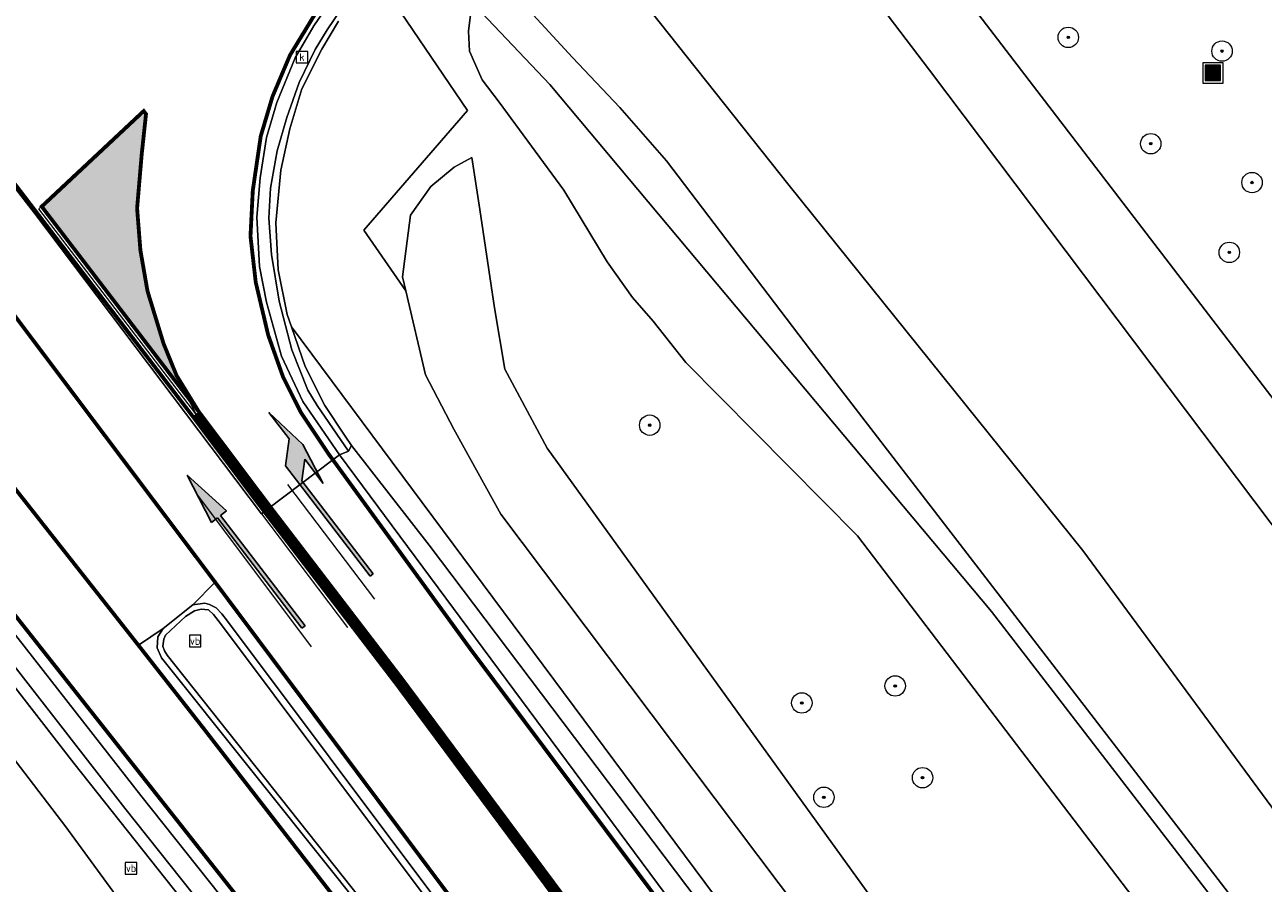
# Model space of a CAD drawing. Header units: metres. Extents: x 168032 to 180145, y 382923 to 399665.
# Tile 242 of 256: x 168854 to 168902, y 398704 to 398737. Entities that reach past the tile are written whole.
import ezdxf
from ezdxf.enums import TextEntityAlignment as Align

# ---------------------------------------------------------------- set-up
doc = ezdxf.new("R2010")
doc.units = ezdxf.units.M
for name, pattern in [('VW-1-1_STREEP', [2, 1, -1]), ('VW-1-3_STREEP', [4, 1, -3]), ('VW-3-3_STREEP', [6, 3, -3])]:
    doc.linetypes.add(name, pattern=pattern)
doc.layers.get('0').update_dxf_attribs({"color": 8, "lineweight": 18})
for name, color, linetype, lineweight in [('B-WE-GR-BOOM-S', 8, 'Continuous', 18), ('B-WE-GR-GROENVOORZIENING-GV', 8, 'Continuous', 18), ('B-WE-IE-MEUBILAIR_WEGMEUBILAIR-G', 8, 'Continuous', 18), ('B-WE-IE-MEUBILAIR_WEGMEUBILAIR-S', 8, 'Continuous', 25), ('B-WE-OG-WATER_RIVIER-GV', 8, 'Continuous', 18), ('B-WE-OG-WATER_SLOOT-GV', 8, 'Continuous', 18), ('B-WE-OG-WEG-GV', 8, 'Continuous', 18), ('B-WE-RI-GWA_KOLK-S', 8, 'Continuous', 18), ('B-WE-VH-VERHARDING_ASFALT-GV', 8, 'Continuous', 18), ('B-WE-VH-VERHARDING_BEDRIJFSVLOERPLAAT-GV', 8, 'Continuous', 18), ('B-WE-VH-VERHARDING_BETONSTRAATSTEEN-GV', 8, 'Continuous', 18), ('B-WE-VH-VERHARDING_GRASBETONSTEEN-GV', 8, 'Continuous', 18), ('B-WE-VW-MARKERING_LANGS_STREEP_11_015-G', 8, 'VW-1-1_STREEP', 13), ('B-WE-VW-MARKERING_LANGS_STREEP_13_045-G', 8, 'VW-1-3_STREEP', 50), ('B-WE-VW-MARKERING_LANGS_STREEP_33-G', 8, 'VW-3-3_STREEP', 13), ('B-WE-VW-MARKERING_LANGS_STREEP_DOORGETROKKEN_3X015-G', 8, 'Continuous', 13), ('B-WE-VW-MARKERING_PICTOGRAM-G', 8, 'Continuous', 18), ('B-WE-VW-MARKERING_PIJL-S', 8, 'Continuous', 25), ('B-WE-VW-MARKERING_VLAK-S', 8, 'Continuous', 25)]:
    doc.layers.add(name, color=color, linetype=linetype, lineweight=lineweight)
doc.styles.add('NLCS-ISO', font='NLCS-ISO.ttf')

# ---------------------------------------------------------------- blocks, each defined once
blk = doc.blocks.new('SIE-WEG_AFVALBAK-SO')
at = {"linetype": 'ByBlock', "lineweight": 18}
h = blk.add_hatch(color=0, dxfattribs=at)
h.dxf.hatch_style = 1
h.paths.add_polyline_path([(-1.5, -1.5), (1.5, -1.5), (1.5, 1.5), (-1.5, 1.5)])
at = {"color": 0, "linetype": 'ByBlock', "lineweight": 18}
for points in [[(-2, -2), (2, -2), (2, 2), (-2, 2)], [(-1.5, -1.5), (1.5, -1.5), (1.5, 1.5), (-1.5, 1.5)]]:
    blk.add_lwpolyline(points, close=True, dxfattribs=at)
blk = doc.blocks.new('SIE-WEG_VERKEERSBORD-SO')
at = {"color": 0, "linetype": 'ByBlock', "lineweight": 18}
blk.add_lwpolyline([(-1.125, -1.125), (1.125, -1.125), (1.125, 1.125), (-1.125, 1.125)], close=True, dxfattribs=at)
at = {"color": 0, "linetype": 'ByBlock', "lineweight": 18, "style": 'NLCS-ISO'}
blk.add_text('vb', height=1.5, dxfattribs=at).set_placement((0, 0), align=Align.MIDDLE_CENTER)
blk = doc.blocks.new('SRI-KOLK-SO')
at = {"color": 0, "linetype": 'ByBlock', "lineweight": 18}
blk.add_lwpolyline([(-1.125, -1.125), (1.125, -1.125), (1.125, 1.125), (-1.125, 1.125)], close=True, dxfattribs=at)
at = {"color": 0, "linetype": 'ByBlock', "lineweight": 18, "style": 'NLCS-ISO'}
blk.add_text('k', height=1.5, dxfattribs=at).set_placement((0, 0), align=Align.MIDDLE_CENTER)
blk = doc.blocks.new('SGR-BOOM_01-SO')
at = {"linetype": 'ByBlock', "lineweight": 18}
h = blk.add_hatch(color=0, dxfattribs=at)
h.dxf.hatch_style = 1
edge = h.paths.add_edge_path()
edge.add_arc((0, 0), 0.25, 0, 360)
at = {"color": 0, "linetype": 'ByBlock', "lineweight": 18}
for radius in [2, 0.25]:
    blk.add_circle((0, 0), radius, dxfattribs=at)
blk = doc.blocks.new('N-SVW-MARKERING_PIJL_RD_7.5')
blk.add_hatch(color=256).paths.add_polyline_path([(5.45, 0.375), (5.45, 0.075), (0, 0.075), (0, -0.075), (5.45, -0.075), (5.45, -0.375), (7.5, 0)])
for p, q in [((0, 0.075), (5.45, 0.075)), ((0, -0.075), (0, 0.075)), ((5.45, 0.375), (5.45, 0.075)), ((7.5, 0), (5.45, 0.375)), ((7.5, 0), (5.45, -0.375)), ((0, -0.075), (5.45, -0.075)), ((5.45, -0.075), (5.45, -0.375))]:
    blk.add_line(p, q)
blk = doc.blocks.new('N-SVW-MARKERING_PIJL_RA_7.5')
blk.add_hatch(color=256).paths.add_polyline_path([(5.196, -0.675), (4, -0.675), (5.7, -0.975), (7.5, -0.675), (6.2, -0.675), (5.45, 0.075), (0, 0.075), (0, -0.075), (4.596, -0.075)])
for p, q in [((0, 0.075), (5.45, 0.075)), ((0, 0.075), (0, -0.075)), ((6.2, -0.675), (5.45, 0.075)), ((0, -0.075), (4.596, -0.075)), ((5.196, -0.675), (4.596, -0.075)), ((4, -0.675), (5.196, -0.675)), ((5.7, -0.975), (4, -0.675)), ((5.7, -0.975), (7.5, -0.675)), ((6.2, -0.675), (7.5, -0.675))]:
    blk.add_line(p, q)

msp = doc.modelspace()

# ---------------------------------------------------------------- hatches: boundary and pattern name
at = {"layer": 'B-WE-VW-MARKERING_VLAK-S'}
h = msp.add_hatch(color=256, dxfattribs=at)
h.dxf.hatch_style = 1
h.paths.add_polyline_path([(168860.417, 398722.289), (168854.261, 398730.331), (168858.259, 398734.076), (168858.349, 398733.957), (168858.179, 398732.361), (168858, 398730.263), (168858.129, 398728.621), (168858.408, 398727.016), (168859.038, 398724.957), (168859.546, 398723.708)])

# ---------------------------------------------------------------- linework, layer by layer
at = {"layer": 'B-WE-GR-GROENVOORZIENING-GV', "flags": 128}
for points in [[(168925.768, 398620.063), (168908.015, 398642.487), (168889.568, 398665.662), (168872.098, 398687.589), (168855.515, 398708.508), (168844.108, 398723.197), (168842.946, 398721.892), (168847.501, 398716.087), (168855.205, 398706.005), (168862.969, 398695.391), (168870.082, 398685.564), (168878.726, 398673.759), (168886.464, 398664.256), (168894.03, 398653.559), (168921.729, 398621.667)], [(168862.969, 398695.391), (168855.205, 398706.005), (168847.501, 398716.087)]]:
    msp.add_lwpolyline(points, dxfattribs=at)
at = {"layer": 'B-WE-IE-MEUBILAIR_WEGMEUBILAIR-G', "flags": 128}
msp.add_lwpolyline([(169002.603, 398519.745), (168991.936, 398533.933), (168981.486, 398548.094), (168964.774, 398570.249), (168947.191, 398593.426), (168936.609, 398606.68), (168925.768, 398620.063), (168908.015, 398642.487), (168889.568, 398665.662), (168872.098, 398687.589), (168855.515, 398708.508), (168842.359, 398725.449), (168828.626, 398742.955), (168816.276, 398758.983), (168806.064, 398772.289), (168798.708, 398782.059), (168796.818, 398784.625), (168794.129, 398788.252), (168791.83, 398791.354), (168786.545, 398798.393), (168782.018, 398804.472)], dxfattribs=at)
at = {"layer": 'B-WE-OG-WATER_RIVIER-GV', "flags": 128}
for points in [[(169055.191, 398519.085), (169034.654, 398545.731), (169012.944, 398574.189), (168997.821, 398593.827), (168981.07, 398615.226), (168967.072, 398633.655), (168951.441, 398653.083), (168933.634, 398676.799), (168917.182, 398698.569), (168902.451, 398717.9), (168889.065, 398735.681), (168878.88, 398749.081), (168878.747, 398749.26), (168876.689, 398752.02), (168876.509, 398752.261), (168874.94, 398754.354), (168854.963, 398782.048), (168841.213, 398801.317), (168828.479, 398818.721), (168828.326, 398818.926), (168827.379, 398820.188), (168827.22, 398820.4), (168810.779, 398840.502), (168780.543, 398877.415)], [(168876.656, 398739.878), (168883.565, 398731.15), (168895.07, 398716.846), (168909.345, 398697.458), (168923.274, 398679.879), (168947.074, 398649.618), (168961.553, 398630.322), (168980.363, 398605.764), (168993.88, 398588.574), (168999.215, 398581.73), (169020.832, 398553.234), (169034.977, 398535.332), (169056.737, 398507.054)]]:
    msp.add_lwpolyline(points, dxfattribs=at)
at = {"layer": 'B-WE-OG-WATER_SLOOT-GV', "flags": 128}
for points in [[(169204.351, 398330.85), (168999.998, 398595.581), (168882.72, 398748.65), (168882.669, 398748.381), (168878.88, 398749.081), (168889.065, 398735.681), (168902.451, 398717.9), (168917.182, 398698.569), (168933.634, 398676.799), (168951.441, 398653.083), (168967.072, 398633.655), (168981.07, 398615.226), (168997.821, 398593.827), (169012.944, 398574.189), (169034.654, 398545.731), (169055.191, 398519.085)], [(169056.737, 398507.054), (169034.977, 398535.332), (169020.832, 398553.234), (168999.215, 398581.73), (168993.88, 398588.574), (168980.363, 398605.764), (168961.553, 398630.322), (168947.074, 398649.618), (168923.274, 398679.879), (168909.345, 398697.458), (168895.07, 398716.846), (168883.565, 398731.15), (168876.656, 398739.878)], [(168873.22, 398738.174), (168875.074, 398736.179), (168876.918, 398734.213), (168878.755, 398732.12), (168884.399, 398724.698), (168909.271, 398692.411), (168934.217, 398660.842), (168954.641, 398633.789), (168976.541, 398605.265), (168997.992, 398578.287), (168999.466, 398576.326), (169013.783, 398557.278), (169023.625, 398544.182), (169052.703, 398506.384)]]:
    msp.add_lwpolyline(points, dxfattribs=at)
at = {"layer": 'B-WE-OG-WEG-GV', "flags": 128}
for points in [[(168890.337, 398756.706), (168889.205, 398755.925), (168885.886, 398753.634), (168885.603, 398754.114), (168878.88, 398749.36), (168882.72, 398748.65), (168999.998, 398595.581), (169204.351, 398330.85), (169207.023, 398333.302)], [(168867.38, 398739.361), (168870.955, 398734.101), (168866.893, 398729.408), (168868.532, 398727.023), (168868.401, 398727.579), (168868.723, 398729.992), (168869.518, 398731.12), (168870.435, 398731.877), (168871.126, 398732.26), (168871.439, 398730.212), (168872.011, 398726.365), (168872.412, 398723.949), (168874.077, 398720.859), (168889.526, 398699.434), (168903.417, 398681.741), (168911.451, 398669.617), (168916.685, 398662.506), (168923.489, 398651.779), (168926.632, 398646.923), (168946.537, 398622.953), (168965.321, 398598.902), (168981.342, 398578.853)], [(168931.738, 398636.228), (168927.788, 398641.282), (168925.055, 398645.214), (168922.483, 398648.56), (168918.782, 398653.375), (168914.551, 398660.238), (168908.225, 398670.156), (168903.978, 398676.026), (168889.062, 398695.945), (168872.259, 398718.273), (168870.41, 398721.596), (168869.307, 398723.733), (168868.532, 398727.023), (168866.893, 398729.408), (168870.955, 398734.101), (168867.38, 398739.361)], [(168871.266, 398738.192), (168874.179, 398735.116), (168891.5, 398714.453), (168915.26, 398683.603), (168943.641, 398647.105), (168973.251, 398608.022), (168996.777, 398578.101), (169022.516, 398543.902), (169049.033, 398509.153)], [(169049.033, 398509.153), (169022.516, 398543.902), (168996.777, 398578.101), (168973.251, 398608.022), (168943.641, 398647.105), (168915.26, 398683.603), (168891.5, 398714.453), (168874.179, 398735.116), (168871.266, 398738.192)], [(169052.703, 398506.384), (169023.625, 398544.182), (169013.783, 398557.278), (168999.466, 398576.326), (168997.992, 398578.287), (168976.541, 398605.265), (168954.641, 398633.789), (168934.217, 398660.842), (168909.271, 398692.411), (168884.399, 398724.698), (168878.755, 398732.12), (168876.918, 398734.213), (168875.074, 398736.179), (168873.22, 398738.174)], [(169037.927, 398520.848), (169016.809, 398548.095), (168998.492, 398572.1), (168977.448, 398599.711), (168952.763, 398632.627), (168933.862, 398657.775), (168907.783, 398689.14), (168886.247, 398717.417), (168879.515, 398724.21), (168878.237, 398725.839), (168877.422, 398726.762), (168876.432, 398728.163), (168874.727, 398730.973), (168872.192, 398734.418), (168871.532, 398735.3), (168871.029, 398736.427), (168870.99, 398737.211), (168871.084, 398737.954)], [(168871.084, 398737.954), (168870.99, 398737.211), (168871.029, 398736.427), (168871.532, 398735.3), (168872.192, 398734.418), (168874.727, 398730.973), (168876.432, 398728.163), (168877.422, 398726.762), (168878.237, 398725.839), (168879.515, 398724.21), (168886.247, 398717.417), (168907.783, 398689.14), (168933.862, 398657.775), (168952.763, 398632.627), (168977.448, 398599.711), (168998.492, 398572.1), (169016.809, 398548.095), (169037.927, 398520.848)], [(168865.889, 398737.604), (168865.24, 398736.5), (168864.46, 398734.949), (168863.987, 398733.379), (168863.64, 398731.755), (168863.444, 398729.689), (168863.534, 398727.852), (168863.883, 398726.104), (168864.053, 398725.613), (168937.969, 398626.219)], [(168903.417, 398681.741), (168889.526, 398699.434), (168874.077, 398720.859), (168872.412, 398723.949), (168872.011, 398726.365), (168871.439, 398730.212), (168871.126, 398732.26), (168870.435, 398731.877), (168869.518, 398731.12), (168868.723, 398729.992), (168868.401, 398727.579), (168868.532, 398727.023), (168869.307, 398723.733), (168870.41, 398721.596), (168872.259, 398718.273), (168889.062, 398695.945), (168903.978, 398676.026)], [(168966.387, 398569.003), (168962.688, 398573.95), (168948.308, 398592.828), (168929.752, 398616.038), (168922.569, 398625.115), (168913.49, 398636.512), (168904.664, 398647.555), (168897.651, 398656.329), (168893.75, 398661.175), (168891.745, 398663.696), (168876.557, 398682.804), (168857.516, 398706.739), (168844.403, 398723.599), (168844.108, 398723.197), (168855.515, 398708.508), (168872.098, 398687.589), (168889.568, 398665.662), (168908.015, 398642.487), (168925.768, 398620.063), (168936.609, 398606.68), (168947.191, 398593.426), (168964.774, 398570.249), (168981.486, 398548.094)]]:
    msp.add_lwpolyline(points, dxfattribs=at)
msp.add_lwpolyline([(168864.053, 398725.613), (168864.588, 398724.062), (168865.359, 398722.53), (168866.159, 398721.329), (168866.402, 398720.964), (168869.448, 398717.049), (168881.288, 398701.381), (168908.009, 398665.513), (168908.168, 398665.627), (168912.086, 398660.226), (168913.652, 398657.796), (168915.211, 398655.108), (168917.759, 398650.087), (168919.703, 398646.154), (168921.821, 398641.866), (168922.389, 398641.006), (168926.023, 398636.42), (168934.947, 398624.935), (168941.44, 398616.881), (168943.776, 398618.719), (168937.969, 398626.219)], close=True, dxfattribs=at)
at = {"layer": 'B-WE-VH-VERHARDING_ASFALT-GV', "flags": 128}
for points in [[(168832.853, 398752.859), (168829.505, 398750.33), (168829.222, 398750.117), (168838.235, 398738.441), (168845.881, 398728.584), (168858.051, 398713.131), (168859.02, 398713.788), (168860.189, 398714.715), (168861.06, 398715.601), (168849.314, 398731.222), (168841.512, 398741.544)], [(168865.784, 398704.106), (168858.956, 398712.64), (168858.787, 398713.024), (168858.807, 398713.463), (168859.02, 398713.788), (168858.051, 398713.131), (168845.881, 398728.584), (168843.488, 398726.745), (168843.098, 398726.446), (168844.927, 398724.153), (168858.144, 398707.234), (168877.184, 398683.302), (168892.372, 398664.194), (168892.719, 398664.47), (168895.077, 398666.344), (168895.91, 398667.007), (168895.716, 398666.92), (168895.558, 398666.92), (168895.407, 398666.979), (168895.209, 398667.168), (168887.567, 398676.694)], [(168865.928, 398720.591), (168865.676, 398720.4), (168863.107, 398718.46), (168866.416, 398714.055), (168868.275, 398711.709), (168875.42, 398702.093), (168899.629, 398669.812), (168912.001, 398653.314), (168919.219, 398643.689), (168919.765, 398642.991), (168921.006, 398641.402), (168920.756, 398641.878), (168918.981, 398645.528), (168915.061, 398653.143), (168912.904, 398656.949), (168912.307, 398657.96), (168907.3, 398665.002), (168904.548, 398668.64), (168884.633, 398695.388)]]:
    msp.add_lwpolyline(points, close=True, dxfattribs=at)
for points in [[(168845.844, 398740.629), (168851.677, 398733.037), (168852.23, 398732.317), (168853.974, 398730.078), (168862.878, 398718.287), (168863.107, 398718.46), (168865.676, 398720.4), (168865.928, 398720.591), (168864.501, 398722.688), (168863.666, 398724.462), (168863.068, 398726.587), (168862.797, 398727.984), (168862.697, 398729.919), (168862.828, 398731.459), (168863.079, 398733.043), (168863.481, 398734.409), (168864.196, 398736.158), (168864.931, 398737.416), (168866.323, 398739.467)], [(168849.314, 398731.222), (168861.06, 398715.601), (168860.189, 398714.715), (168860.651, 398714.782), (168860.839, 398714.729), (168861.1, 398714.595), (168861.317, 398714.357), (168861.549, 398714.073), (168865.569, 398708.709), (168880.314, 398689.039), (168895.684, 398668.386), (168896.155, 398667.584), (168896.158, 398667.368), (168896.066, 398667.163), (168895.974, 398667.07), (168896.822, 398667.706), (168899.629, 398669.812), (168875.42, 398702.093), (168868.275, 398711.709), (168866.416, 398714.055), (168863.107, 398718.46), (168862.878, 398718.287), (168853.974, 398730.078), (168852.23, 398732.317)]]:
    msp.add_lwpolyline(points, dxfattribs=at)
at = {"layer": 'B-WE-VH-VERHARDING_BEDRIJFSVLOERPLAAT-GV', "flags": 128}
msp.add_lwpolyline([(168866.252, 398738.454), (168865.446, 398737.264), (168864.984, 398736.485), (168864.351, 398735.197), (168863.867, 398733.827), (168863.494, 398732.509), (168863.235, 398731.055), (168863.165, 398729.87), (168863.27, 398728.447), (168863.567, 398726.62), (168864.062, 398724.707), (168864.699, 398723.134), (168865.061, 398722.524), (168866.285, 398720.745), (168866.402, 398720.964), (168866.159, 398721.329), (168865.359, 398722.53), (168864.588, 398724.062), (168864.053, 398725.613), (168863.883, 398726.104), (168863.534, 398727.852), (168863.444, 398729.689), (168863.64, 398731.755), (168863.987, 398733.379), (168864.46, 398734.949), (168865.24, 398736.5), (168865.889, 398737.604)], dxfattribs=at)
for points in [[(168860.189, 398714.715), (168859.02, 398713.788), (168858.807, 398713.463), (168858.787, 398713.024), (168858.956, 398712.64), (168865.784, 398704.106), (168887.567, 398676.694), (168895.209, 398667.168), (168895.407, 398666.979), (168895.558, 398666.92), (168895.716, 398666.92), (168895.91, 398667.007), (168895.974, 398667.07), (168896.066, 398667.163), (168896.158, 398667.368), (168896.155, 398667.584), (168895.684, 398668.386), (168880.314, 398689.039), (168865.569, 398708.709), (168861.549, 398714.073), (168861.317, 398714.357), (168861.1, 398714.595), (168860.839, 398714.729), (168860.651, 398714.782)], [(168895.367, 398668.454), (168880.171, 398688.75), (168861.267, 398713.988), (168860.998, 398714.342), (168860.795, 398714.515), (168860.514, 398714.54), (168860.252, 398714.475), (168859.892, 398714.259), (168859.113, 398713.519), (168859.045, 398713.369), (168859.012, 398713.098), (168859.072, 398712.907), (168859.177, 398712.742), (168879.471, 398687.176), (168895.382, 398667.249), (168895.495, 398667.176), (168895.692, 398667.164), (168895.787, 398667.192), (168895.873, 398667.247), (168895.923, 398667.291), (168895.939, 398667.657)], [(168895.367, 398668.454), (168895.939, 398667.657), (168895.923, 398667.291), (168895.873, 398667.247), (168895.787, 398667.192), (168895.692, 398667.164), (168895.495, 398667.176), (168895.382, 398667.249), (168879.471, 398687.176), (168859.177, 398712.742), (168859.072, 398712.907), (168859.012, 398713.098), (168859.045, 398713.369), (168859.113, 398713.519), (168859.892, 398714.259), (168860.252, 398714.475), (168860.514, 398714.54), (168860.795, 398714.515), (168860.998, 398714.342), (168861.267, 398713.988), (168880.171, 398688.75)]]:
    msp.add_lwpolyline(points, close=True, dxfattribs=at)
at = {"layer": 'B-WE-VH-VERHARDING_BETONSTRAATSTEEN-GV', "flags": 128}
msp.add_lwpolyline([(168866.323, 398739.467), (168864.931, 398737.416), (168864.196, 398736.158), (168863.481, 398734.409), (168863.079, 398733.043), (168862.828, 398731.459), (168862.697, 398729.919), (168862.797, 398727.984), (168863.068, 398726.587), (168863.666, 398724.462), (168864.501, 398722.688), (168865.928, 398720.591), (168866.285, 398720.745), (168865.061, 398722.524), (168864.699, 398723.134), (168864.062, 398724.707), (168863.567, 398726.62), (168863.27, 398728.447), (168863.165, 398729.87), (168863.235, 398731.055), (168863.494, 398732.509), (168863.867, 398733.827), (168864.351, 398735.197), (168864.984, 398736.485), (168865.446, 398737.264), (168866.252, 398738.454)], dxfattribs=at)
at = {"layer": 'B-WE-VH-VERHARDING_GRASBETONSTEEN-GV', "flags": 128}
msp.add_lwpolyline([(168877.184, 398683.302), (168858.144, 398707.234), (168844.927, 398724.153), (168844.403, 398723.599), (168857.516, 398706.739), (168876.557, 398682.804), (168891.745, 398663.696), (168893.75, 398661.175), (168897.651, 398656.329), (168904.664, 398647.555), (168913.49, 398636.512), (168922.569, 398625.115), (168923.125, 398625.698), (168914.116, 398637.01), (168905.288, 398648.055), (168898.275, 398656.829), (168894.374, 398661.675), (168892.372, 398664.194)], close=True, dxfattribs=at)
msp.add_lwpolyline([(168908.009, 398665.513), (168881.288, 398701.381), (168869.448, 398717.049), (168866.402, 398720.964), (168866.285, 398720.745), (168865.928, 398720.591), (168884.633, 398695.388), (168904.548, 398668.64)], dxfattribs=at)
at = {"layer": 'B-WE-VW-MARKERING_LANGS_STREEP_11_015-G', "flags": 128}
msp.add_lwpolyline([(168861.06, 398715.601, 0.15, 0.15, 0), (168849.314, 398731.222, 0.15, 0.15, 0), (168841.512, 398741.544, 0, 0, 0)], format="xyseb", dxfattribs=at)
at = {"layer": 'B-WE-VW-MARKERING_LANGS_STREEP_11_015-G', "const_width": 0.15, "flags": 128}
for points in [[(168838.235, 398738.441), (168845.881, 398728.584), (168858.051, 398713.131)], [(168852.202, 398732.533), (168854.023, 398730.149)]]:
    msp.add_lwpolyline(points, dxfattribs=at)
at = {"layer": 'B-WE-VW-MARKERING_LANGS_STREEP_13_045-G', "const_width": 0.45, "flags": 128}
msp.add_lwpolyline([(168860.298, 398722.198), (168863.107, 398718.46), (168868.275, 398711.709), (168875.42, 398702.093), (168899.629, 398669.812), (168912.001, 398653.314), (168919.219, 398643.689)], dxfattribs=at)
at = {"layer": 'B-WE-VW-MARKERING_LANGS_STREEP_33-G', "const_width": 0.15, "flags": 128}
for points in [[(168663.566, 398966.886), (168663.81, 398966.56), (168683.85, 398939.574), (168687.432, 398934.773), (168695.741, 398923.634), (168699.311, 398918.865), (168714.149, 398898.866), (168723.248, 398886.636), (168723.682, 398886.053), (168742.75, 398860.403), (168753.118, 398846.445), (168767.915, 398826.525), (168792.24, 398793.869), (168803.712, 398778.624), (168813.371, 398765.968), (168830.183, 398743.936), (168843.488, 398726.745), (168852.649, 398715.025), (168877.24, 398683.884), (168888.579, 398669.651), (168892.719, 398664.47), (168905.625, 398648.318), (168906.641, 398647.047), (168927.897, 398620.319), (168936.737, 398609.262), (168949.567, 398593.214), (168958.627, 398581.408), (168964.598, 398573.497), (168967.397, 398569.764), (168971.082, 398564.85), (168980.716, 398551.889), (168997.466, 398529.481), (169020.107, 398499.13), (169027.204, 398489.639), (169040.743, 398471.536), (169055.497, 398451.74), (169064.014, 398440.301), (169075.759, 398424.518), (169082.66, 398414.941), (169086.679, 398409.348), (169087.311, 398408.468), (169092.79, 398400.638), (169098.778, 398392.051), (169106.428, 398380.731), (169114.846, 398368.191), (169121.749, 398357.562), (169133.195, 398339.355), (169141.533, 398326.011), (169145.725, 398319.301), (169149.518, 398313.332), (169154.381, 398305.894), (169162.28, 398293.82), (169172.849, 398278.255), (169181.899, 398265.168), (169190.992, 398252.297), (169197.693, 398243.037), (169200.047, 398239.783), (169208.094, 398228.624), (169208.928, 398227.502), (169234.512, 398193.198), (169257.271, 398162.637), (169261.584, 398156.846), (169290.08, 398118.618), (169317.014, 398082.462), (169318.161, 398080.923), (169347.085, 398042.016), (169376.591, 398002.446), (169376.738, 398002.249), (169387.316, 397987.87), (169405.092, 397964.157), (169431.093, 397929.085), (169436.401, 397922.002), (169454.996, 397897.188), (169462.891, 397886.418), (169481.262, 397861.858), (169496.183, 397841.843), (169510.418, 397822.748), (169541.436, 397781.099), (169544.236, 397777.323), (169555.897, 397761.614), (169558.309, 397758.365), (169583.433, 397724.619), (169610.915, 397687.701), (169615.6, 397681.412), (169636.811, 397652.94), (169661.863, 397619.325), (169675.414, 397601.121), (169699.118, 397569.28), (169707.001, 397558.756), (169730.636, 397527.013), (169735.107, 397521.017), (169759.476, 397488.338), (169788.453, 397449.474), (169794.886, 397440.863), (169813.184, 397416.368), (169846.164, 397372.145), (169854.679, 397360.703), (169869.635, 397340.607), (169888.976, 397314.746), (169914.022, 397281.158), (169914.469, 397280.558), (169939.822, 397246.505), (169965.388, 397212.257), (169974.243, 397200.401), (169992.585, 397175.838), (170016.232, 397144.17), (170034.08, 397120.254), (170043.871, 397107.135), (170066.82, 397076.416), (170093.903, 397040.116), (170099.716, 397032.324), (170136.639, 396982.806), (170153.695, 396959.983), (170161.325, 396949.774), (170183.597, 396919.921), (170186.927, 396915.458), (170201.768, 396895.572), (170213.485, 396879.837), (170227.432, 396861.106), (170250.932, 396829.4), (170273.171, 396799.402), (170280.372, 396789.69), (170311.618, 396747.553), (170332.654, 396719.212), (170342.266, 396706.261), (170369.994, 396668.866), (170392.219, 396638.887), (170399.965, 396628.439), (170446.363, 396565.937), (170451.819, 396558.585), (170507.845, 396483.096), (170511.435, 396478.26), (170532.772, 396449.523), (170545.638, 396432.139), (170571.007, 396397.972), (170586.183, 396377.533), (170622.215, 396328.908), (170630.602, 396317.647), (170658.825, 396279.748), (170690.197, 396237.381), (170706.119, 396215.879), (170713.852, 396205.474), (170730.677, 396182.821), (170749.618, 396157.277), (170749.786, 396157.05), (170765.931, 396135.308), (170783.952, 396111.136), (170795.393, 396096.255), (170804.923, 396084.278), (170809.65, 396078.605), (170810.613, 396077.489), (170817.941, 396069.001), (170823.912, 396062.46), (170832.116, 396053.815), (170841.517, 396044.402), (170845.278, 396040.768), (170850.273, 396035.941), (170860.435, 396026.758), (170867.773, 396020.427), (170873.441, 396015.72), (170877.137, 396012.705), (170881.628, 396009.164), (170883.666, 396007.579), (170885.828, 396005.898), (170888.017, 396004.135), (170892.16, 396001.068), (170895.983, 395998.282), (170901.608, 395994.19), (170904.467, 395992.185), (170907.159, 395990.312), (170910.575, 395988.028), (170914.084, 395985.696), (170916.921, 395983.855), (170924.126, 395979.278), (170931.247, 395974.933), (170939.669, 395969.992), (170943.679, 395967.677), (170948.077, 395965.225), (170954.15, 395961.955), (170959.149, 395959.255), (170963.48, 395957.059), (170967.805, 395954.88), (170968.365, 395954.605), (170971.255, 395953.183), (170979.619, 395949.224), (170992.329, 395943.677), (170996.413, 395941.934), (171004.533, 395938.605), (171007.746, 395937.293), (171011.116, 395935.986), (171014.497, 395934.704), (171020.635, 395932.461), (171028.566, 395929.684), (171028.606, 395929.671), (171038.896, 395926.327), (171046.631, 395923.895), (171057.694, 395920.724), (171062.665, 395919.423), (171070.829, 395917.286), (171081.369, 395914.755), (171099.481, 395910.816), (171109.782, 395908.686), (171116.95, 395907.326), (171122.191, 395906.488)], [(168872.862, 398744.911), (168867.511, 398740.853), (168866.174, 398739.557), (168865.139, 398738.147), (168863.995, 398736.269), (168863.31, 398734.65), (168862.847, 398733.092), (168862.535, 398730.957), (168862.445, 398729.166), (168862.651, 398727.359), (168863.139, 398725.292), (168863.722, 398723.648), (168864.417, 398722.263), (168865.506, 398720.63), (168865.676, 398720.4), (168871.092, 398712.947), (168892.382, 398684.479), (168906.721, 398665.167), (168908.883, 398662.019), (168912.202, 398657.017), (168913.747, 398654.463), (168915.441, 398651.542), (168916.262, 398650.122), (168919.355, 398643.711), (168919.765, 398642.991), (168920.574, 398641.569), (168922.57, 398638.795), (168935.498, 398622.492), (168942.518, 398613.668), (168945.898, 398609.418), (168953.332, 398600.037), (168960.906, 398590.321), (168972.1, 398575.404), (168973.08, 398574.095), (168995.607, 398544.016), (169018.662, 398513.067), (169032.955, 398493.928), (169041.54, 398482.432), (169062.21, 398454.726), (169068.825, 398445.835), (169076.325, 398435.82), (169082.116, 398427.91), (169092.208, 398413.936), (169092.517, 398413.497), (169098.557, 398404.93), (169103.368, 398397.977), (169105.68, 398394.623), (169110.596, 398387.475), (169114.719, 398381.287), (169118.722, 398375.336), (169125.285, 398365.395), (169132.188, 398354.435), (169140.888, 398340.515), (169147.599, 398329.799), (169147.956, 398329.228), (169158.87, 398312.153), (169166.877, 398299.929), (169171.926, 398292.333), (169177.049, 398284.792), (169180.331, 398279.965), (169188.671, 398267.998), (169199.171, 398253.088), (169203.439, 398247.175), (169206.255, 398243.275), (169214.655, 398231.865), (169248.234, 398186.748), (169262.986, 398166.892), (169268.888, 398158.948), (169290.465, 398130.043), (169313.989, 398098.397), (169322.705, 398086.714), (169323.287, 398085.934), (169335.66, 398069.42), (169370.066, 398023.094), (169377.616, 398013.013), (169382.465, 398006.502), (169391.459, 397994.423), (169399.175, 397984.033), (169435.816, 397934.889), (169442.207, 397926.304), (169470.957, 397887.69), (169501.929, 397846.123), (169503.057, 397844.61), (169549.566, 397782.164), (169561.672, 397765.916), (169581.135, 397739.794), (169602.052, 397711.716), (169621.414, 397685.733), (169625.361, 397680.437), (169647.849, 397650.202), (169672.56, 397616.932), (169681.15, 397605.392), (169694.066, 397588.039), (169714.472, 397560.7), (169740.509, 397525.791), (169740.865, 397525.312), (169765.417, 397492.323), (169790.311, 397458.895), (169800.587, 397445.128), (169812.861, 397428.684), (169833.328, 397401.198), (169855.645, 397371.347), (169860.404, 397364.966), (169874.944, 397345.472), (169904.446, 397305.926), (169920.179, 397284.825), (169939.359, 397259.102), (169973.562, 397213.251), (169979.972, 397204.658), (170018.909, 397152.464), (170039.795, 397124.517), (170045.076, 397117.45), (170072.649, 397080.573), (170099.619, 397044.386), (170100.498, 397043.208), (170125.708, 397009.417), (170156.78, 396967.881), (170159.468, 396964.276), (170159.502, 396964.231), (170181.811, 396934.31), (170189.352, 396924.191), (170207.053, 396900.439), (170219.212, 396884.086), (170249.634, 396843.172), (170278.916, 396803.664), (170287.287, 396792.369), (170317.789, 396751.292), (170335.278, 396727.741), (170338.419, 396723.509), (170346.038, 396713.244), (170372.048, 396678.125), (170375.827, 396673.025), (170397.967, 396643.159), (170402.616, 396636.887), (170436.313, 396591.523), (170457.574, 396562.87), (170472.908, 396542.204), (170511.334, 396490.406), (170517.189, 396482.535), (170538.225, 396454.254), (170572.359, 396408.153), (170576.752, 396402.237), (170615.457, 396350.112), (170636.386, 396321.944), (170646.914, 396307.774), (170684.112, 396257.665), (170695.974, 396241.653), (170710.274, 396222.349), (170735.007, 396189.04), (170755.17, 396161.812), (170755.529, 396161.327), (170774.778, 396135.315), (170793.8, 396109.96), (170808.176, 396091.62), (170816.122, 396082.225), (170819.084, 396078.723), (170826.596, 396069.997), (170831.97, 396064.279), (170837.788, 396058.216), (170845.692, 396050.214), (170850.118, 396045.988), (170852.644, 396043.575), (170861.461, 396035.363), (170872.33, 396025.919), (170884.627, 396015.896), (170885.616, 396015.07), (170888.024, 396013.212), (170890.775, 396011.091), (170897.627, 396005.916), (170902.138, 396002.598), (170907.122, 395999.085), (170910.829, 395996.479), (170916.449, 395992.704), (170921.587, 395989.399), (170926.385, 395986.284), (170932.717, 395982.42), (170937.108, 395979.749), (170940.958, 395977.486), (170945.56, 395974.829), (170950.654, 395971.96), (170953.807, 395970.22), (170958.059, 395967.935), (170963.194, 395965.221), (170967.178, 395963.187), (170971.443, 395961.088), (170971.562, 395961.03), (170974.802, 395959.465), (170978.731, 395957.572), (170982.521, 395955.846), (170987.242, 395953.702), (170991.167, 395951.936), (170994.729, 395950.388), (170998.115, 395948.95), (171006.777, 395945.362), (171015.717, 395941.869), (171019.859, 395940.297), (171024.61, 395938.611), (171030.749, 395936.453), (171030.758, 395936.45), (171039.094, 395933.753), (171049.585, 395930.523), (171054.41, 395929.099), (171061.544, 395927.114), (171064.401, 395926.35), (171064.559, 395926.308), (171066.787, 395925.712), (171070.557, 395924.754), (171075.667, 395923.494), (171078.932, 395922.709), (171084.478, 395921.466), (171092.437, 395919.773), (171097.702, 395918.839), (171101.477, 395918.204), (171105.175, 395917.673), (171109.159, 395917.135), (171113.664, 395916.72), (171120.791, 395916.081), (171122.941, 395915.937)]]:
    msp.add_lwpolyline(points, dxfattribs=at)
at = {"layer": 'B-WE-VW-MARKERING_LANGS_STREEP_DOORGETROKKEN_3X015-G', "const_width": 0.15, "flags": 128}
for points in [[(168860.179, 398722.107), (168854.023, 398730.149)], [(168861.06, 398715.601), (168887.188, 398680.621), (168896.822, 398667.706), (168896.855, 398667.661), (168906.631, 398654.636), (168909.244, 398651.154), (168915.325, 398643.052), (168929.665, 398624.819), (168940.109, 398611.832), (168943.109, 398608.102), (168955.835, 398591.917), (168960.724, 398585.616), (168968.958, 398574.604), (168970.694, 398572.276), (168984.436, 398553.852), (168996.746, 398537.36), (169017.077, 398510.231)], [(168858.051, 398713.131), (168860.574, 398709.91), (168867.667, 398700.751), (168891.665, 398670.63), (168895.077, 398666.344), (168895.131, 398666.277), (168905.294, 398653.501), (168907.961, 398650.149), (168914.307, 398642.171), (168916.684, 398639.182), (168929.164, 398623.601), (168939.184, 398611.127), (168942.161, 398607.42), (168950.749, 398596.657), (168955.221, 398590.885), (168964.436, 398578.901), (168969.838, 398571.624), (168970.285, 398571.022), (168992.094, 398541.615), (169013.468, 398513.155)]]:
    msp.add_lwpolyline(points, dxfattribs=at)
at = {"layer": 'B-WE-VW-MARKERING_PICTOGRAM-G', "flags": 128}
for points in [[(168767.915, 398826.525), (168792.24, 398793.869), (168803.712, 398778.624), (168813.371, 398765.968), (168830.183, 398743.936), (168843.488, 398726.745), (168852.649, 398715.025), (168877.24, 398683.884), (168888.579, 398669.651), (168892.719, 398664.47), (168905.625, 398648.318), (168906.641, 398647.047), (168927.897, 398620.319), (168936.737, 398609.262), (168949.567, 398593.214), (168958.627, 398581.408), (168964.598, 398573.497), (168967.397, 398569.764), (168971.082, 398564.85), (168980.716, 398551.889), (168997.466, 398529.481), (169020.107, 398499.13)], [(168838.235, 398738.441), (168845.881, 398728.584), (168858.051, 398713.131), (168860.574, 398709.91)], [(168865.139, 398738.147), (168863.995, 398736.269), (168863.31, 398734.65), (168862.847, 398733.092), (168862.535, 398730.957), (168862.445, 398729.166), (168862.651, 398727.359), (168863.139, 398725.292), (168863.722, 398723.648), (168864.417, 398722.263), (168865.506, 398720.63), (168865.676, 398720.4), (168871.092, 398712.947), (168892.382, 398684.479), (168906.721, 398665.167), (168908.883, 398662.019), (168912.202, 398657.017), (168913.747, 398654.463), (168915.441, 398651.542), (168916.262, 398650.122), (168919.355, 398643.711), (168919.765, 398642.991), (168920.574, 398641.569), (168922.57, 398638.795)], [(168896.855, 398667.661), (168896.822, 398667.706), (168887.188, 398680.621), (168861.06, 398715.601), (168849.314, 398731.222)], [(168853.974, 398730.078), (168862.878, 398718.287), (168866.243, 398713.832)], [(168860.298, 398722.198), (168863.107, 398718.46), (168866.416, 398714.055)], [(168867.316, 398714.939), (168863.905, 398719.438)], [(168864.833, 398713.071), (168860.343, 398719.069)], [(168868.275, 398711.709), (168875.42, 398702.093), (168899.629, 398669.812), (168912.001, 398653.314), (168919.219, 398643.689)], [(168860.574, 398709.91), (168867.667, 398700.751), (168891.665, 398670.63), (168895.077, 398666.344), (168895.131, 398666.277)]]:
    msp.add_lwpolyline(points, dxfattribs=at)
msp.add_lwpolyline([(168860.298, 398722.198), (168854.142, 398730.24), (168858.259, 398734.076), (168858.349, 398733.957), (168858.179, 398732.361), (168858, 398730.263), (168858.129, 398728.621), (168858.408, 398727.016), (168859.038, 398724.957), (168859.546, 398723.708)], close=True, dxfattribs=at)
at = {"layer": 'B-WE-VW-MARKERING_VLAK-S', "const_width": 0.15, "flags": 128}
msp.add_lwpolyline([(168860.417, 398722.289), (168854.261, 398730.331), (168858.259, 398734.076), (168858.349, 398733.957), (168858.179, 398732.361), (168858, 398730.263), (168858.129, 398728.621), (168858.408, 398727.016), (168859.038, 398724.957), (168859.546, 398723.708)], close=True, dxfattribs=at)

# ---------------------------------------------------------------- block references
at = {"layer": 'B-WE-GR-BOOM-S', "xscale": 0.2, "yscale": 0.2, "zscale": 0.2}
for p in [(168894.504, 398736.965), (168900.53, 398736.426), (168897.737, 398732.795), (168901.707, 398731.271), (168900.817, 398728.534), (168878.095, 398721.76), (168887.718, 398711.534), (168884.058, 398710.867), (168888.791, 398707.937), (168884.923, 398707.168)]:
    msp.add_blockref('SGR-BOOM_01-SO', p, dxfattribs=at)
at = {"layer": 'B-WE-IE-MEUBILAIR_WEGMEUBILAIR-S', "xscale": 0.2, "yscale": 0.2, "zscale": 0.2}
for name, p in [('SIE-WEG_AFVALBAK-SO', (168900.175, 398735.569)), ('SIE-WEG_VERKEERSBORD-SO', (168860.274, 398713.295)), ('SIE-WEG_VERKEERSBORD-SO', (168857.763, 398704.385))]:
    msp.add_blockref(name, p, dxfattribs=at)
at = {"layer": 'B-WE-RI-GWA_KOLK-S', "xscale": 0.2, "yscale": 0.2, "zscale": 0.2}
msp.add_blockref('SRI-KOLK-SO', (168864.464, 398736.191), dxfattribs=at)
at = {"layer": 'B-WE-VW-MARKERING_PIJL-S'}
for name, p, rotation in [('N-SVW-MARKERING_PIJL_RA_7.5', (168867.193, 398715.888), 127.4346420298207), ('N-SVW-MARKERING_PIJL_RD_7.5', (168864.523, 398713.844), 127.4346420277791)]:
    msp.add_blockref(name, p, dxfattribs=dict(at, rotation=rotation))

doc.saveas('drawing.dxf')
